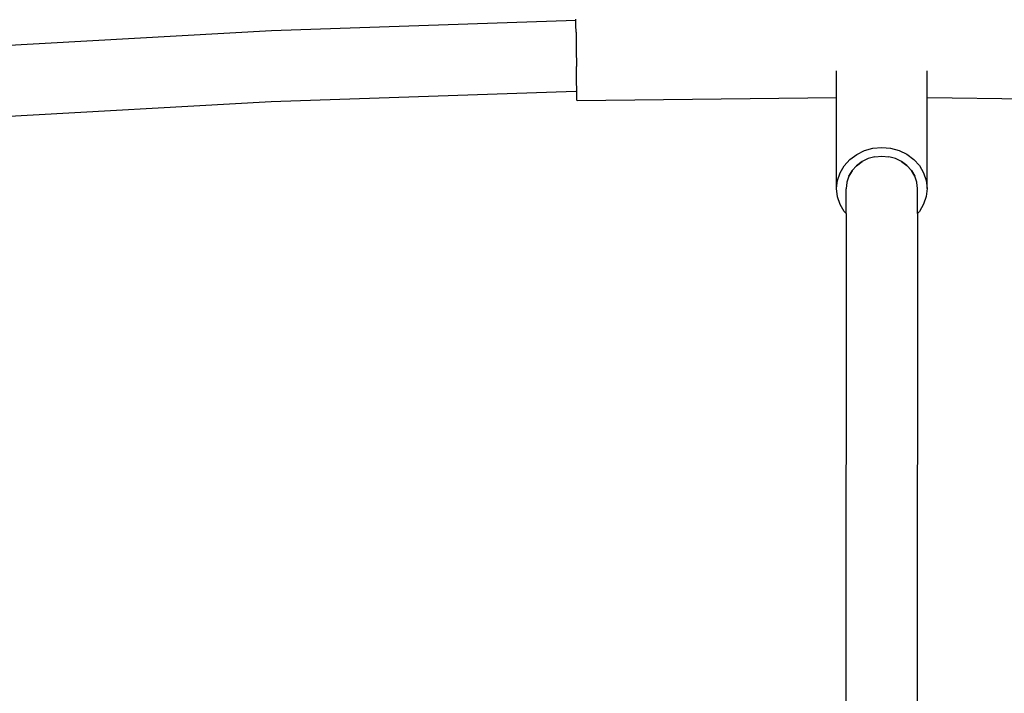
# Model space of a CAD drawing. Extents: x -126 to 132, y -96 to 94.
# Tile 10 of 12: x -27 to 6, y 0 to 22. Entities that reach past the tile are written whole.
import ezdxf

# ---------------------------------------------------------------- set-up
doc = ezdxf.new("R2010")
doc.units = 0
doc.header["$MEASUREMENT"] = 0
doc.layers.get('0').update_dxf_attribs({"linetype": 'CONTINUOUS'})

msp = doc.modelspace()

# ---------------------------------------------------------------- linework, layer by layer
for p, q in [((-8.777, 22.32), (-8.777, 22.348)), ((-18.935, 21.977), (-8.777, 22.32)), ((-8.776, 22.151), (-8.777, 22.32)), ((-8.774, 21.914), (-8.776, 22.151)), ((-29.085, 21.405), (-18.935, 21.977)), ((-8.774, 21.914), (-8.769, 21.361)), ((-8.769, 21.361), (-8.762, 20.774)), ((-8.774, 21.134), (-8.767, 21.134)), ((-8.759, 20.495), (-8.762, 20.774)), ((-8.755, 20.242), (-8.759, 20.495)), ((-0.081, 19.73), (-0.081, 20.629)), ((2.934, 19.725), (2.934, 20.632)), ((-8.751, 20.022), (-8.755, 20.242)), ((-18.939, 19.604), (-8.776, 19.948)), ((-8.776, 19.948), (-8.75, 19.948)), ((-8.75, 19.948), (-8.751, 20.022)), ((-8.748, 19.846), (-8.75, 19.948)), ((-8.745, 19.719), (-8.748, 19.846)), ((-8.742, 19.646), (-8.745, 19.719)), ((-0.081, 19.73), (-8.74, 19.631)), ((-0.081, 16.697), (-0.081, 19.73)), ((11.524, 19.601), (2.934, 19.725)), ((2.934, 16.701), (2.934, 19.725)), ((-29.089, 19.032), (-18.939, 19.604)), ((-8.74, 19.631), (-8.742, 19.646)), ((1.13, 18.046), (1.424, 18.072)), ((1.424, 18.072), (1.719, 18.046)), ((0.359, 17.669), (0.587, 17.84)), ((0.587, 17.84), (0.848, 17.967)), ((0.848, 17.967), (1.13, 18.046)), ((1.193, 17.76), (0.971, 17.698)), ((1.193, 17.76), (1.425, 17.781)), ((1.425, 17.781), (1.657, 17.76)), ((1.88, 17.699), (1.657, 17.76)), ((1.719, 18.046), (2.002, 17.969)), ((2.002, 17.969), (2.262, 17.842)), ((2.262, 17.842), (2.491, 17.672)), ((0.033, 17.223), (0.172, 17.46)), ((0.172, 17.46), (0.359, 17.669)), ((0.586, 17.461), (0.438, 17.299)), ((0.766, 17.598), (0.586, 17.463)), ((0.586, 17.461), (0.766, 17.598)), ((0.586, 17.463), (0.586, 17.461)), ((0.971, 17.698), (0.766, 17.598)), ((2.085, 17.6), (1.88, 17.699)), ((2.265, 17.465), (2.085, 17.6)), ((2.085, 17.6), (2.265, 17.464)), ((2.265, 17.464), (2.265, 17.465)), ((2.413, 17.302), (2.265, 17.464)), ((2.491, 17.672), (2.679, 17.464)), ((2.679, 17.464), (2.819, 17.227)), ((-0.052, 16.965), (0.033, 17.223)), ((0.329, 17.108), (0.262, 16.908)), ((0.329, 17.108), (0.438, 17.296)), ((0.438, 17.296), (0.329, 17.111)), ((0.329, 17.111), (0.329, 17.108)), ((0.438, 17.299), (0.438, 17.296)), ((2.413, 17.299), (2.413, 17.302)), ((2.413, 17.299), (2.523, 17.111)), ((2.523, 17.115), (2.413, 17.299)), ((2.523, 17.111), (2.523, 17.115)), ((2.591, 16.912), (2.523, 17.111)), ((2.819, 17.227), (2.905, 16.969)), ((-0.081, 16.697), (-0.052, 16.965)), ((0.262, 16.904), (0.239, 16.697)), ((0.262, 16.908), (0.262, 16.904)), ((2.591, 16.907), (2.591, 16.912)), ((2.614, 16.701), (2.591, 16.907)), ((2.905, 16.969), (2.934, 16.701)), ((-0.051, 16.429), (-0.081, 16.697)), ((0.035, 16.171), (-0.051, 16.429)), ((0.239, 16.697), (0.24, 16.694)), ((0.239, 16.692), (0.24, 16.694)), ((0.239, 15.863), (0.239, 16.692)), ((2.614, 16.698), (2.614, 16.701)), ((2.614, 16.695), (2.614, 16.698)), ((2.614, 15.863), (2.614, 16.695)), ((2.906, 16.433), (2.82, 16.175)), ((2.934, 16.701), (2.906, 16.433)), ((0.175, 15.934), (0.035, 16.171)), ((2.82, 16.175), (2.682, 15.938)), ((0.239, 15.863), (0.175, 15.934)), ((0.239, 15.863), (0.218, -16.818)), ((2.614, 15.863), (2.593, -16.822)), ((2.682, 15.938), (2.614, 15.863))]:
    msp.add_line(p, q)

doc.saveas('drawing.dxf')
